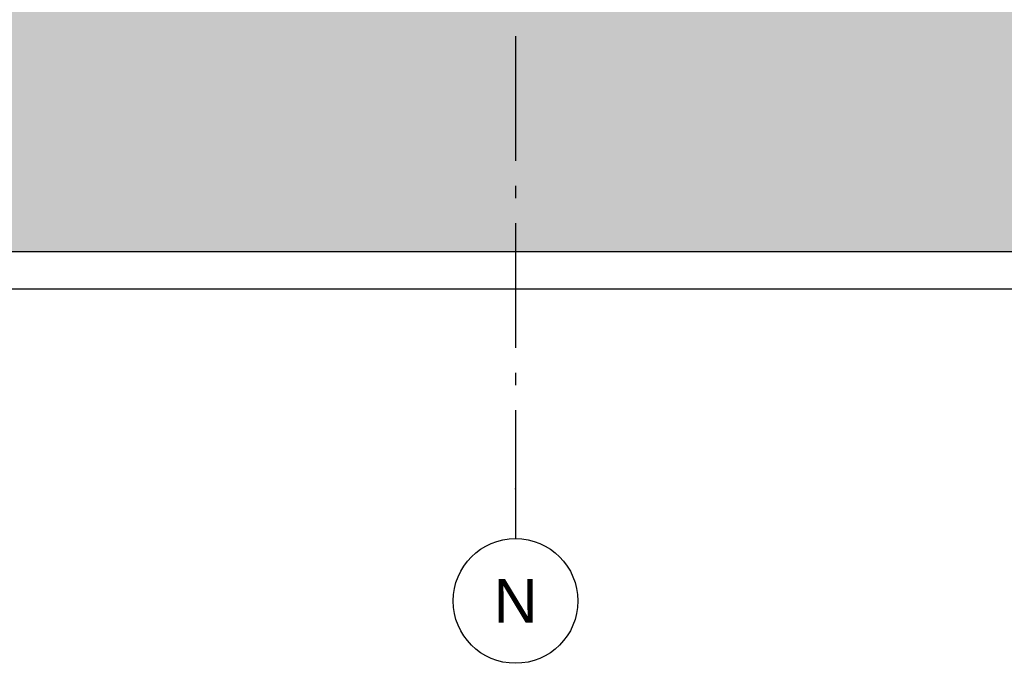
# Model space of a CAD drawing. Header units: millimetres. Extents: x -48769 to 5557, y 850 to 13065.
# Tile 50 of 56: x -3204 to 742, y 850 to 3431. Entities that reach past the tile are written whole.
import ezdxf
from ezdxf.enums import TextEntityAlignment as Align

# ---------------------------------------------------------------- set-up
doc = ezdxf.new("R2010")
doc.units = ezdxf.units.MM
doc.header["$LTSCALE"] = 0.5
doc.header["$MEASUREMENT"] = 0
doc.linetypes.add('Akselinje', pattern=[1500, 1000, -200, 100, -200])
doc.linetypes.add('PLINE', pattern=[0])
for name, color, linetype in [('216- Direkte fundamentering', 7, 'Continuous'), ('71-- Bearbeidet terreng', 7, 'Continuous'), ('71-- Bearbeidet terreng (Skravur)', 7, 'Continuous'), ('82-- Modullinjer', 7, 'Continuous')]:
    doc.layers.add(name, color=color, linetype=linetype)
doc.styles.add('GENERATED_STYLE_1', font='arial.ttf')

# ---------------------------------------------------------------- blocks, each defined once
blk = doc.blocks.new('Standard grid marker[5]', base_point=(-1216.9, 12565.5))
at = {"layer": '82-- Modullinjer', "linetype": 'Akselinje'}
for p, q in [((-1216.9, 12365.5), (-1216.9, 1550)), ((-1216.9, 1550), (-1216.9, 1350))]:
    blk.add_line(p, q, dxfattribs=at)
at = {"layer": '82-- Modullinjer', "linetype": 'PLINE'}
blk.add_circle((-1216.9, 1100), 250, dxfattribs=at)
at = {"layer": '82-- Modullinjer', "linetype": 'Akselinje'}
blk.add_point((-1216.9, 1550), dxfattribs=at)
blk.add_point((-1216.9, 1550), dxfattribs=at)
at = {"layer": '82-- Modullinjer', "style": 'GENERATED_STYLE_1'}
for tag, p in [('AC_MarkerText_1_0', (-1216.9, 12903)), ('AC_MarkerText_1_1', (-1216.9, 1187.5))]:
    blk.add_attdef(tag, text='', height=175, rotation=360, dxfattribs=at).set_placement(p, align=Align.TOP_CENTER)

msp = doc.modelspace()

# ---------------------------------------------------------------- hatches: boundary and pattern name
at = {"layer": '71-- Bearbeidet terreng (Skravur)', "linetype": 'Continuous'}
msp.add_hatch(color=256, dxfattribs=at).paths.add_polyline_path([(1123, 3500), (-48768.9, 3500), (-48768.9, 2500), (5383.1, 2500), (5383.1, 3500), (5314.9, 3500), (5314.9, 3000.2), (4563.1, 2988.3), (4563.1, 3500), (2819.7, 3500), (2691.5, 3497), (2691.5, 3347.1), (1123, 3312.8)])

# ---------------------------------------------------------------- linework, layer by layer
at = {"layer": '216- Direkte fundamentering', "linetype": 'PLINE'}
msp.add_line((2653.1, 2350), (-15286.9, 2350), dxfattribs=at)
at = {"layer": '71-- Bearbeidet terreng'}
msp.add_line((5402.6, 2500), (-48768.9, 2500), dxfattribs=at)

# ---------------------------------------------------------------- block references
at = {"layer": '82-- Modullinjer', "linetype": 'PLINE'}
ref = msp.add_blockref('Standard grid marker[5]', (-1216.9, 12565.5), dxfattribs=at)
ref.add_attrib('AC_MarkerText_1_1', 'N', dxfattribs={"color": 7, "height": 175, "rotation": 360, "style": 'GENERATED_STYLE_1'}).set_placement((-1216.9, 1187.5), align=Align.TOP_CENTER)

doc.saveas('drawing.dxf')
